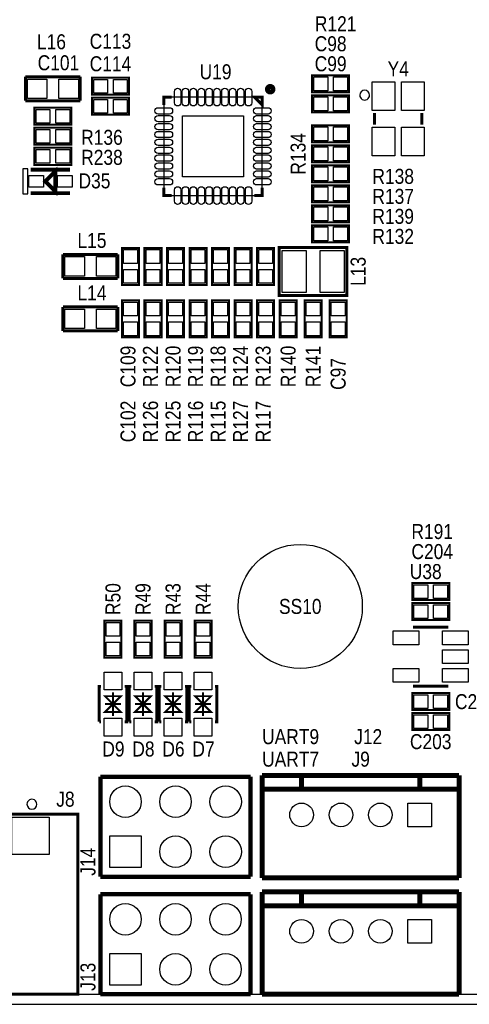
# Model space of a CAD drawing. Extents: x -37 to 189, y -69 to 158.
# Tile 4 of 11: x 78 to 101, y 0 to 50. Entities that reach past the tile are written whole.
import ezdxf
from ezdxf.enums import TextEntityAlignment as Align

# ---------------------------------------------------------------- set-up
doc = ezdxf.new("R2010")
doc.units = 0
for name, color, linetype in [('BG_OUTLINE', 12, 'CONTINUOUS'), ('BG_SILKSCREEN_TOP', 7, 'CONTINUOUS'), ('PG_SILKSCREEN_TOP', 253, 'CONTINUOUS'), ('PIN_SOLDERMASK_TOP', 120, 'CONTINUOUS'), ('RD_SILKSCREEN_TOP', 173, 'CONTINUOUS'), ('RKI_ALL', 2, 'CONTINUOUS')]:
    doc.layers.add(name, color=color, linetype=linetype)

msp = doc.modelspace()

# ---------------------------------------------------------------- linework, layer by layer
at = {"layer": 'BG_OUTLINE'}
msp.add_lwpolyline([(1.999996, 0), (155.999993, 0, 0.414213), (157.999989, 1.999996), (157.999989, 92.999992, 0.414215), (155.999993, 94.999988), (1.999996, 94.999988, 0.414214), (0, 92.999992), (0, 1.999996, 0.414212), (1.999996, 0)], format="xyb", dxfattribs=at)
at = {"layer": 'PG_SILKSCREEN_TOP'}
for points, const_width in [([(78.232, 45.8724), (78.232, 47.0916)], 0.1524), ([(78.232, 47.0916), (81.0133, 47.0916)], 0.1524), ([(81.0133, 47.0916), (81.0133, 45.8724)], 0.1524), ([(83.4898, 46.1772), (81.6102, 46.1772), (81.6102, 47.0408), (83.4898, 47.0408), (83.4898, 46.1772)], 0.1016), ([(92.7862, 47.1678), (94.6658, 47.1678), (94.6658, 46.3042), (92.7862, 46.3042), (92.7862, 47.1678)], 0.1016), ([(83.4898, 45.1612), (81.6102, 45.1612), (81.6102, 46.0248), (83.4898, 46.0248), (83.4898, 45.1612)], 0.1016), ([(85.656928, 46.061122), (85.256878, 46.061122), (85.256878, 45.661072)], 0.150114), ([(89.857072, 46.061122), (90.257122, 46.061122), (90.257122, 45.661072), (89.857072, 46.061122)], 0.150114), ([(92.7862, 46.1518), (94.6658, 46.1518), (94.6658, 45.2882), (92.7862, 45.2882), (92.7862, 46.1518)], 0.1016), ([(81.0133, 45.8724), (78.232, 45.8724)], 0.1524), ([(80.5688, 44.6532), (78.6892, 44.6532), (78.6892, 45.5168), (80.5688, 45.5168), (80.5688, 44.6532)], 0.1016), ([(95.955002, 45.257999), (95.955002, 44.658001)], 0.150012), ([(98.354998, 45.257999), (98.354998, 44.658001)], 0.150012), ([(78.6892, 44.5008), (80.5688, 44.5008), (80.5688, 43.6372), (78.6892, 43.6372), (78.6892, 44.5008)], 0.1016), ([(92.7862, 44.6278), (94.6658, 44.6278), (94.6658, 43.7642), (92.7862, 43.7642), (92.7862, 44.6278)], 0.1016), ([(78.6892, 43.4848), (80.5688, 43.4848), (80.5688, 42.6212), (78.6892, 42.6212), (78.6892, 43.4848)], 0.1016), ([(94.6658, 42.7482), (92.7862, 42.7482), (92.7862, 43.6118), (94.6658, 43.6118), (94.6658, 42.7482)], 0.1016), ([(79.248, 41.783), (79.756, 42.291), (79.756, 41.275), (79.248, 41.783)], 0.2032), ([(92.7862, 42.5958), (94.6658, 42.5958), (94.6658, 41.7322), (92.7862, 41.7322), (92.7862, 42.5958)], 0.1016), ([(80.501998, 42.382948), (78.502002, 42.382948)], 0.199898), ([(85.256878, 41.460928), (85.256878, 41.060878), (85.656928, 41.060878)], 0.150114), ([(90.257122, 41.460928), (90.257122, 41.060878), (89.857072, 41.060878)], 0.150114), ([(92.7862, 41.5798), (94.6658, 41.5798), (94.6658, 40.7162), (92.7862, 40.7162), (92.7862, 41.5798)], 0.1016), ([(78.502002, 41.183052), (80.501998, 41.183052)], 0.199898), ([(92.7862, 40.5638), (94.6658, 40.5638), (94.6658, 39.7002), (92.7862, 39.7002), (92.7862, 40.5638)], 0.1016), ([(94.6658, 38.6842), (92.7862, 38.6842), (92.7862, 39.5478), (94.6658, 39.5478), (94.6658, 38.6842)], 0.1016), ([(91.118182, 35.98799), (94.555818, 35.98799), (94.555818, 38.428168), (91.117928, 38.428168), (91.117928, 35.98799), (91.118182, 35.98799)], 0.1524), ([(80.137, 36.8554), (80.137, 38.0746)], 0.1524), ([(80.137, 38.0746), (82.9183, 38.0746)], 0.1524), ([(82.9183, 38.0746), (82.9183, 36.8554)], 0.1524), ([(83.9978, 38.4048), (83.9978, 36.5252), (83.1342, 36.5252), (83.1342, 38.4048), (83.9978, 38.4048)], 0.1016), ([(84.2772, 36.5252), (84.2772, 38.4048), (85.1408, 38.4048), (85.1408, 36.5252), (84.2772, 36.5252)], 0.1016), ([(85.4202, 36.5252), (85.4202, 38.4048), (86.2838, 38.4048), (86.2838, 36.5252), (85.4202, 36.5252)], 0.1016), ([(86.5632, 36.5252), (86.5632, 38.4048), (87.4268, 38.4048), (87.4268, 36.5252), (86.5632, 36.5252)], 0.1016), ([(87.7062, 36.5252), (87.7062, 38.4048), (88.5698, 38.4048), (88.5698, 36.5252), (87.7062, 36.5252)], 0.1016), ([(88.8492, 36.5252), (88.8492, 38.4048), (89.7128, 38.4048), (89.7128, 36.5252), (88.8492, 36.5252)], 0.1016), ([(89.9922, 36.5252), (89.9922, 38.4048), (90.8558, 38.4048), (90.8558, 36.5252), (89.9922, 36.5252)], 0.1016), ([(82.9183, 36.8554), (80.137, 36.8554)], 0.1524), ([(83.1342, 33.8582), (83.1342, 35.7378), (83.9978, 35.7378), (83.9978, 33.8582), (83.1342, 33.8582)], 0.1016), ([(85.1408, 35.7378), (85.1408, 33.8582), (84.2772, 33.8582), (84.2772, 35.7378), (85.1408, 35.7378)], 0.1016), ([(86.2838, 35.7378), (86.2838, 33.8582), (85.4202, 33.8582), (85.4202, 35.7378), (86.2838, 35.7378)], 0.1016), ([(86.5632, 33.8582), (86.5632, 35.7378), (87.4268, 35.7378), (87.4268, 33.8582), (86.5632, 33.8582)], 0.1016), ([(87.7062, 33.8582), (87.7062, 35.7378), (88.5698, 35.7378), (88.5698, 33.8582), (87.7062, 33.8582)], 0.1016), ([(89.7128, 35.7378), (89.7128, 33.8582), (88.8492, 33.8582), (88.8492, 35.7378), (89.7128, 35.7378)], 0.1016), ([(89.9922, 33.8582), (89.9922, 35.7378), (90.8558, 35.7378), (90.8558, 33.8582), (89.9922, 33.8582)], 0.1016), ([(91.1352, 33.8582), (91.1352, 35.7378), (91.9988, 35.7378), (91.9988, 33.8582), (91.1352, 33.8582)], 0.1016), ([(93.2688, 35.7378), (93.2688, 33.8582), (92.4052, 33.8582), (92.4052, 35.7378), (93.2688, 35.7378)], 0.1016), ([(94.5388, 35.7378), (94.5388, 33.8582), (93.6752, 33.8582), (93.6752, 35.7378), (94.5388, 35.7378)], 0.1016), ([(80.137, 34.1884), (80.137, 35.4076)], 0.1524), ([(80.137, 35.4076), (82.9183, 35.4076)], 0.1524), ([(82.9183, 35.4076), (82.9183, 34.1884)], 0.1524), ([(82.9183, 34.1884), (80.137, 34.1884)], 0.1524), ([(99.7458, 20.5232), (97.8662, 20.5232), (97.8662, 21.3868), (99.7458, 21.3868), (99.7458, 20.5232)], 0.1016), ([(97.8662, 20.3708), (99.7458, 20.3708), (99.7458, 19.5072), (97.8662, 19.5072), (97.8662, 20.3708)], 0.1016), ([(83.1088, 19.4818), (83.1088, 17.6022), (82.2452, 17.6022), (82.2452, 19.4818), (83.1088, 19.4818)], 0.1016), ([(84.6328, 19.4818), (84.6328, 17.6022), (83.7692, 17.6022), (83.7692, 19.4818), (84.6328, 19.4818)], 0.1016), ([(86.1568, 19.4818), (86.1568, 17.6022), (85.2932, 17.6022), (85.2932, 19.4818), (86.1568, 19.4818)], 0.1016), ([(87.6808, 19.4818), (87.6808, 17.6022), (86.8172, 17.6022), (86.8172, 19.4818), (87.6808, 19.4818)], 0.1016), ([(97.906002, 19.152997), (99.705998, 19.152997)], 0.150012), ([(81.977001, 14.345107), (81.977001, 16.145104), (82.077001, 16.145104)], 0.150012), ([(83.276999, 14.345107), (83.376999, 14.345107), (83.376999, 16.145104), (83.276999, 16.145104)], 0.150012), ([(83.501001, 14.345107), (83.501001, 16.145104), (83.601001, 16.145104)], 0.150012), ([(84.800999, 14.345107), (84.900999, 14.345107), (84.900999, 16.145104), (84.800999, 16.145104)], 0.150012), ([(85.025001, 14.345107), (85.025001, 16.145104), (85.125001, 16.145104)], 0.150012), ([(86.324999, 14.345107), (86.424999, 14.345107), (86.424999, 16.145104), (86.324999, 16.145104)], 0.150012), ([(86.549001, 14.345107), (86.549001, 16.145104), (86.649001, 16.145104)], 0.150012), ([(87.848999, 14.345107), (87.948999, 14.345107), (87.948999, 16.145104), (87.848999, 16.145104)], 0.150012), ([(99.705998, 16.153003), (97.906002, 16.153003)], 0.150012), ([(82.677, 15.245105), (83.076999, 14.845106), (82.277001, 14.845106), (82.677, 15.245105), (82.277001, 15.645105), (83.076999, 15.645105), (82.677, 15.245105)], 0.1), ([(82.677, 14.645107), (82.677, 15.845104)], 0.1), ([(84.201, 15.245105), (84.600999, 14.845106), (83.801001, 14.845106), (84.201, 15.245105), (83.801001, 15.645105), (84.600999, 15.645105), (84.201, 15.245105)], 0.1), ([(84.201, 14.645107), (84.201, 15.845104)], 0.1), ([(85.725, 15.245105), (86.124999, 14.845106), (85.325001, 14.845106), (85.725, 15.245105), (85.325001, 15.645105), (86.124999, 15.645105), (85.725, 15.245105)], 0.1), ([(85.725, 14.645107), (85.725, 15.845104)], 0.1), ([(87.249, 15.245105), (87.648999, 14.845106), (86.849001, 14.845106), (87.249, 15.245105), (86.849001, 15.645105), (87.648999, 15.645105), (87.249, 15.245105)], 0.1), ([(87.249, 14.645107), (87.249, 15.845104)], 0.1), ([(99.7458, 14.9352), (97.8662, 14.9352), (97.8662, 15.7988), (99.7458, 15.7988), (99.7458, 14.9352)], 0.1016), ([(83.076999, 15.245105), (82.277001, 15.245105)], 0.1), ([(84.600999, 15.245105), (83.801001, 15.245105)], 0.1), ([(86.124999, 15.245105), (85.325001, 15.245105)], 0.1), ([(87.648999, 15.245105), (86.849001, 15.245105)], 0.1), ([(99.7458, 13.9192), (97.8662, 13.9192), (97.8662, 14.7828), (99.7458, 14.7828), (99.7458, 13.9192)], 0.1016), ([(81.977001, 14.345107), (82.077001, 14.345107)], 0.150012), ([(83.501001, 14.345107), (83.601001, 14.345107)], 0.150012), ([(85.025001, 14.345107), (85.125001, 14.345107)], 0.150012), ([(86.549001, 14.345107), (86.649001, 14.345107)], 0.150012), ([(82.042, 11.557), (82.312002, 11.557)], 0.219964), ([(89.662, 11.557), (82.042, 11.557)], 0.219964), ([(82.042, 11.557), (82.042, 6.477)], 0.219964), ([(89.662, 6.477), (89.662, 11.557)], 0.219964), ([(90.25001, 6.417107), (90.25001, 11.616995)], 0.254), ([(100.24999, 11.616995), (90.25001, 11.616995)], 0.254), ([(92.250006, 10.916996), (92.250006, 11.616995)], 0.254), ([(98.249994, 10.916996), (98.249994, 11.616995)], 0.254), ([(100.24999, 6.417107), (100.24999, 11.616995)], 0.254), ([(100.24999, 10.916996), (90.25001, 10.916996)], 0.254), ([(57.030976, 9.657918), (80.890974, 9.657918), (80.890974, 0.507924), (57.030976, 0.507924), (57.030976, 9.657918)], 0.150012), ([(82.042, 6.477), (89.662, 6.477)], 0.219964), ([(90.25001, 6.417107), (100.24999, 6.417107)], 0.254), ([(82.041009, 5.588), (82.311011, 5.588)], 0.219964), ([(89.661009, 5.588), (82.041009, 5.588)], 0.219964), ([(82.041009, 5.588), (82.041009, 0.508)], 0.219964), ([(89.661009, 0.508), (89.661009, 5.588)], 0.219964), ([(90.25001, 0.508), (90.25001, 5.707888)], 0.254), ([(100.24999, 5.707888), (90.25001, 5.707888)], 0.254), ([(92.250006, 5.007889), (92.250006, 5.707888)], 0.254), ([(98.249994, 5.007889), (98.249994, 5.707888)], 0.254), ([(100.24999, 0.508), (100.24999, 5.707888)], 0.254), ([(100.24999, 5.007889), (90.25001, 5.007889)], 0.254), ([(82.041009, 0.508), (89.661009, 0.508)], 0.219964), ([(90.25001, 0.508), (100.24999, 0.508)], 0.254)]:
    msp.add_lwpolyline(points, dxfattribs=dict(at, const_width=const_width))
at = {"layer": 'PG_SILKSCREEN_TOP', "const_width": 0.249936}
msp.add_lwpolyline([(90.798294, 46.460994, 1.000041), (90.515694, 46.460994, 0.999959), (90.798294, 46.460994)], format="xyb", dxfattribs=at)
at = {"layer": 'PG_SILKSCREEN_TOP'}
msp.add_lwpolyline([(85.256878, 46.061122), (85.256878, 41.060878), (90.257122, 41.060878), (90.257122, 46.061122), (85.256878, 46.061122)], dxfattribs=at)
for points in [[(95.70499, 46.157998, 1), (95.20501, 46.158002, 1)], [(78.810993, 10.157917, 1), (78.310956, 10.157924, 1)]]:
    msp.add_lwpolyline(points, format="xyb", close=True, dxfattribs=at)
msp.add_lwpolyline([(78.105, 42.418), (78.105, 41.148), (78.359, 41.148), (78.359, 42.418)], close=True, dxfattribs=at)
at = {"layer": 'PIN_SOLDERMASK_TOP'}
for points in [[(92.875633, 46.385505), (92.875633, 47.086495), (93.576623, 47.086495), (93.576623, 46.385505)], [(93.875377, 46.385505), (93.875377, 47.086495), (94.576367, 47.086495), (94.576367, 46.385505)], [(79.323311, 46.976411), (79.323311, 45.987589), (78.334489, 45.987589), (78.334489, 46.976411)], [(80.923511, 46.976411), (80.923511, 45.987589), (79.934689, 45.987589), (79.934689, 46.976411)], [(82.400623, 46.959495), (82.400623, 46.258505), (81.699633, 46.258505), (81.699633, 46.959495)], [(83.400367, 46.959495), (83.400367, 46.258505), (82.699377, 46.258505), (82.699377, 46.959495)], [(95.829984, 46.833015), (96.979994, 46.833015), (96.979994, 45.383006), (95.829984, 45.383006)], [(97.330006, 46.833015), (98.480016, 46.833015), (98.480016, 45.383006), (97.330006, 45.383006)], [(92.875633, 45.369505), (92.875633, 46.070495), (93.576623, 46.070495), (93.576623, 45.369505)], [(93.875377, 45.369505), (93.875377, 46.070495), (94.576367, 46.070495), (94.576367, 45.369505)], [(82.400623, 45.943495), (82.400623, 45.242505), (81.699633, 45.242505), (81.699633, 45.943495)], [(83.400367, 45.943495), (83.400367, 45.242505), (82.699377, 45.242505), (82.699377, 45.943495)], [(79.479623, 45.435495), (79.479623, 44.734505), (78.778633, 44.734505), (78.778633, 45.435495)], [(80.479367, 45.435495), (80.479367, 44.734505), (79.778377, 44.734505), (79.778377, 45.435495)], [(86.206965, 45.111035), (89.307035, 45.111035), (89.307035, 42.010965), (86.206965, 42.010965)], [(92.875633, 43.845505), (92.875633, 44.546495), (93.576623, 44.546495), (93.576623, 43.845505)], [(93.875377, 43.845505), (93.875377, 44.546495), (94.576367, 44.546495), (94.576367, 43.845505)], [(95.829984, 44.532994), (96.979994, 44.532994), (96.979994, 43.082985), (95.829984, 43.082985)], [(97.330006, 44.532994), (98.480016, 44.532994), (98.480016, 43.082985), (97.330006, 43.082985)], [(78.778633, 43.718505), (78.778633, 44.419495), (79.479623, 44.419495), (79.479623, 43.718505)], [(79.778377, 43.718505), (79.778377, 44.419495), (80.479367, 44.419495), (80.479367, 43.718505)], [(93.576623, 43.530495), (93.576623, 42.829505), (92.875633, 42.829505), (92.875633, 43.530495)], [(94.576367, 43.530495), (94.576367, 42.829505), (93.875377, 42.829505), (93.875377, 43.530495)], [(78.778633, 42.702505), (78.778633, 43.403495), (79.479623, 43.403495), (79.479623, 42.702505)], [(79.778377, 42.702505), (79.778377, 43.403495), (80.479367, 43.403495), (80.479367, 42.702505)], [(92.875633, 41.813505), (92.875633, 42.514495), (93.576623, 42.514495), (93.576623, 41.813505)], [(93.875377, 41.813505), (93.875377, 42.514495), (94.576367, 42.514495), (94.576367, 41.813505)], [(78.401926, 41.483026), (78.401926, 42.082974), (79.142082, 42.082974), (79.142082, 41.483026)], [(79.861918, 41.483026), (79.861918, 42.082974), (80.602074, 42.082974), (80.602074, 41.483026)], [(92.875633, 40.797505), (92.875633, 41.498495), (93.576623, 41.498495), (93.576623, 40.797505)], [(93.875377, 40.797505), (93.875377, 41.498495), (94.576367, 41.498495), (94.576367, 40.797505)], [(92.875633, 39.781505), (92.875633, 40.482495), (93.576623, 40.482495), (93.576623, 39.781505)], [(93.875377, 39.781505), (93.875377, 40.482495), (94.576367, 40.482495), (94.576367, 39.781505)], [(93.576623, 39.466495), (93.576623, 38.765505), (92.875633, 38.765505), (92.875633, 39.466495)], [(94.576367, 39.466495), (94.576367, 38.765505), (93.875377, 38.765505), (93.875377, 39.466495)], [(83.215505, 38.315367), (83.916495, 38.315367), (83.916495, 37.614377), (83.215505, 37.614377)], [(85.059495, 37.614377), (84.358505, 37.614377), (84.358505, 38.315367), (85.059495, 38.315367)], [(86.202495, 37.614377), (85.501505, 37.614377), (85.501505, 38.315367), (86.202495, 38.315367)], [(87.345495, 37.614377), (86.644505, 37.614377), (86.644505, 38.315367), (87.345495, 38.315367)], [(88.488495, 37.614377), (87.787505, 37.614377), (87.787505, 38.315367), (88.488495, 38.315367)], [(89.631495, 37.614377), (88.930505, 37.614377), (88.930505, 38.315367), (89.631495, 38.315367)], [(90.774495, 37.614377), (90.073505, 37.614377), (90.073505, 38.315367), (90.774495, 38.315367)], [(91.26855, 36.1442), (91.26855, 38.2778), (92.48775, 38.2778), (92.48775, 36.1442)], [(93.18625, 36.1442), (93.18625, 38.2778), (94.40545, 38.2778), (94.40545, 36.1442)], [(81.228311, 37.959411), (81.228311, 36.970589), (80.239489, 36.970589), (80.239489, 37.959411)], [(82.828511, 37.959411), (82.828511, 36.970589), (81.839689, 36.970589), (81.839689, 37.959411)], [(83.215505, 37.315623), (83.916495, 37.315623), (83.916495, 36.614633), (83.215505, 36.614633)], [(85.059495, 36.614633), (84.358505, 36.614633), (84.358505, 37.315623), (85.059495, 37.315623)], [(86.202495, 36.614633), (85.501505, 36.614633), (85.501505, 37.315623), (86.202495, 37.315623)], [(87.345495, 36.614633), (86.644505, 36.614633), (86.644505, 37.315623), (87.345495, 37.315623)], [(88.488495, 36.614633), (87.787505, 36.614633), (87.787505, 37.315623), (88.488495, 37.315623)], [(89.631495, 36.614633), (88.930505, 36.614633), (88.930505, 37.315623), (89.631495, 37.315623)], [(90.774495, 36.614633), (90.073505, 36.614633), (90.073505, 37.315623), (90.774495, 37.315623)], [(83.916495, 34.947377), (83.215505, 34.947377), (83.215505, 35.648367), (83.916495, 35.648367)], [(84.358505, 35.648367), (85.059495, 35.648367), (85.059495, 34.947377), (84.358505, 34.947377)], [(85.501505, 35.648367), (86.202495, 35.648367), (86.202495, 34.947377), (85.501505, 34.947377)], [(87.345495, 34.947377), (86.644505, 34.947377), (86.644505, 35.648367), (87.345495, 35.648367)], [(88.488495, 34.947377), (87.787505, 34.947377), (87.787505, 35.648367), (88.488495, 35.648367)], [(88.930505, 35.648367), (89.631495, 35.648367), (89.631495, 34.947377), (88.930505, 34.947377)], [(90.774495, 34.947377), (90.073505, 34.947377), (90.073505, 35.648367), (90.774495, 35.648367)], [(91.917495, 34.947377), (91.216505, 34.947377), (91.216505, 35.648367), (91.917495, 35.648367)], [(92.486505, 35.648367), (93.187495, 35.648367), (93.187495, 34.947377), (92.486505, 34.947377)], [(93.756505, 35.648367), (94.457495, 35.648367), (94.457495, 34.947377), (93.756505, 34.947377)], [(81.228311, 35.292411), (81.228311, 34.303589), (80.239489, 34.303589), (80.239489, 35.292411)], [(82.828511, 35.292411), (82.828511, 34.303589), (81.839689, 34.303589), (81.839689, 35.292411)], [(83.916495, 33.947633), (83.215505, 33.947633), (83.215505, 34.648623), (83.916495, 34.648623)], [(84.358505, 34.648623), (85.059495, 34.648623), (85.059495, 33.947633), (84.358505, 33.947633)], [(85.501505, 34.648623), (86.202495, 34.648623), (86.202495, 33.947633), (85.501505, 33.947633)], [(87.345495, 33.947633), (86.644505, 33.947633), (86.644505, 34.648623), (87.345495, 34.648623)], [(88.488495, 33.947633), (87.787505, 33.947633), (87.787505, 34.648623), (88.488495, 34.648623)], [(88.930505, 34.648623), (89.631495, 34.648623), (89.631495, 33.947633), (88.930505, 33.947633)], [(90.774495, 33.947633), (90.073505, 33.947633), (90.073505, 34.648623), (90.774495, 34.648623)], [(91.917495, 33.947633), (91.216505, 33.947633), (91.216505, 34.648623), (91.917495, 34.648623)], [(92.486505, 34.648623), (93.187495, 34.648623), (93.187495, 33.947633), (92.486505, 33.947633)], [(93.756505, 34.648623), (94.457495, 34.648623), (94.457495, 33.947633), (93.756505, 33.947633)], [(98.656623, 21.305495), (98.656623, 20.604505), (97.955633, 20.604505), (97.955633, 21.305495)], [(99.656367, 21.305495), (99.656367, 20.604505), (98.955377, 20.604505), (98.955377, 21.305495)], [(97.955633, 19.588505), (97.955633, 20.289495), (98.656623, 20.289495), (98.656623, 19.588505)], [(98.955377, 19.588505), (98.955377, 20.289495), (99.656367, 20.289495), (99.656367, 19.588505)], [(82.326505, 19.392367), (83.027495, 19.392367), (83.027495, 18.691377), (82.326505, 18.691377)], [(83.850505, 19.392367), (84.551495, 19.392367), (84.551495, 18.691377), (83.850505, 18.691377)], [(85.374505, 19.392367), (86.075495, 19.392367), (86.075495, 18.691377), (85.374505, 18.691377)], [(86.898505, 19.392367), (87.599495, 19.392367), (87.599495, 18.691377), (86.898505, 18.691377)], [(98.206242, 18.252516), (96.905737, 18.252516), (96.905737, 18.953505), (98.206242, 18.953505)], [(100.706263, 18.252516), (99.405758, 18.252516), (99.405758, 18.953505), (100.706263, 18.953505)], [(82.326505, 18.392623), (83.027495, 18.392623), (83.027495, 17.691633), (82.326505, 17.691633)], [(83.850505, 18.392623), (84.551495, 18.392623), (84.551495, 17.691633), (83.850505, 17.691633)], [(85.374505, 18.392623), (86.075495, 18.392623), (86.075495, 17.691633), (85.374505, 17.691633)], [(86.898505, 18.392623), (87.599495, 18.392623), (87.599495, 17.691633), (86.898505, 17.691633)], [(100.706263, 17.302505), (99.405758, 17.302505), (99.405758, 18.003495), (100.706263, 18.003495)], [(98.206242, 16.352495), (96.905737, 16.352495), (96.905737, 17.053484), (98.206242, 17.053484)], [(100.706263, 16.352495), (99.405758, 16.352495), (99.405758, 17.053484), (100.706263, 17.053484)], [(83.126999, 15.97011), (82.227001, 15.97011), (82.227001, 16.870109), (83.126999, 16.870109)], [(84.650999, 15.97011), (83.751001, 15.97011), (83.751001, 16.870109), (84.650999, 16.870109)], [(86.174999, 15.97011), (85.275001, 15.97011), (85.275001, 16.870109), (86.174999, 16.870109)], [(87.698999, 15.97011), (86.799001, 15.97011), (86.799001, 16.870109), (87.698999, 16.870109)], [(98.656623, 15.717495), (98.656623, 15.016505), (97.955633, 15.016505), (97.955633, 15.717495)], [(99.656367, 15.717495), (99.656367, 15.016505), (98.955377, 15.016505), (98.955377, 15.717495)], [(83.126999, 13.620102), (82.227001, 13.620102), (82.227001, 14.520101), (83.126999, 14.520101)], [(84.650999, 13.620102), (83.751001, 13.620102), (83.751001, 14.520101), (84.650999, 14.520101)], [(86.174999, 13.620102), (85.275001, 13.620102), (85.275001, 14.520101), (86.174999, 14.520101)], [(87.698999, 13.620102), (86.799001, 13.620102), (86.799001, 14.520101), (87.698999, 14.520101)], [(98.656623, 14.701495), (98.656623, 14.000505), (97.955633, 14.000505), (97.955633, 14.701495)], [(99.656367, 14.701495), (99.656367, 14.000505), (98.955377, 14.000505), (98.955377, 14.701495)], [(98.849993, 10.216998), (98.849993, 9.017), (97.649995, 9.017), (97.649995, 10.216998)], [(79.435973, 9.507918), (79.435973, 7.607922), (77.535976, 7.607922), (77.535976, 9.507918)], [(82.511138, 6.946138), (82.511138, 8.547862), (84.112862, 8.547862), (84.112862, 6.946138)], [(98.849993, 4.307891), (98.849993, 3.107893), (97.649995, 3.107893), (97.649995, 4.307891)], [(82.510147, 0.977138), (82.510147, 2.578862), (84.111871, 2.578862), (84.111871, 0.977138)]]:
    msp.add_lwpolyline(points, close=True, dxfattribs=at)
for points in [[(85.796882, 45.771181), (85.796882, 46.351063, -1), (86.116922, 46.351063), (86.116922, 45.771181, -1)], [(86.196932, 45.771181), (86.196932, 46.351063, -1), (86.516972, 46.351063), (86.516972, 45.771181, -1)], [(86.596982, 45.771181), (86.596982, 46.351063, -1), (86.917022, 46.351063), (86.917022, 45.771181, -1)], [(86.997032, 45.771181), (86.997032, 46.351063, -1), (87.317072, 46.351063), (87.317072, 45.771181, -1)], [(87.397082, 45.771181), (87.397082, 46.351063, -1), (87.717122, 46.351063), (87.717122, 45.771181, -1)], [(87.796878, 45.771181), (87.796878, 46.351063, -1), (88.116918, 46.351063), (88.116918, 45.771181, -1)], [(88.196928, 45.771181), (88.196928, 46.351063, -1), (88.516968, 46.351063), (88.516968, 45.771181, -1)], [(88.596978, 45.771181), (88.596978, 46.351063, -1), (88.917018, 46.351063), (88.917018, 45.771181, -1)], [(88.997028, 45.771181), (88.997028, 46.351063, -1), (89.317068, 46.351063), (89.317068, 45.771181, -1)], [(89.397078, 45.771181), (89.397078, 46.351063, -1), (89.717118, 46.351063), (89.717118, 45.771181, -1)], [(85.546819, 45.201078), (84.966937, 45.201078, -1), (84.966937, 45.521118), (85.546819, 45.521118, -1)], [(90.547063, 45.201078), (89.967181, 45.201078, -1), (89.967181, 45.521118), (90.547063, 45.521118, -1)], [(85.546819, 44.801028), (84.966937, 44.801028, -1), (84.966937, 45.121068), (85.546819, 45.121068, -1)], [(90.547063, 44.801028), (89.967181, 44.801028, -1), (89.967181, 45.121068), (90.547063, 45.121068, -1)], [(85.546819, 44.400978), (84.966937, 44.400978, -1), (84.966937, 44.721018), (85.546819, 44.721018, -1)], [(90.547063, 44.400978), (89.967181, 44.400978, -1), (89.967181, 44.721018), (90.547063, 44.721018, -1)], [(85.546819, 44.000928), (84.966937, 44.000928, -1), (84.966937, 44.320968), (85.546819, 44.320968, -1)], [(90.547063, 44.000928), (89.967181, 44.000928, -1), (89.967181, 44.320968), (90.547063, 44.320968, -1)], [(85.546819, 43.600878), (84.966937, 43.600878, -1), (84.966937, 43.920918), (85.546819, 43.920918, -1)], [(85.546819, 43.201082), (84.966937, 43.201082, -1), (84.966937, 43.521122), (85.546819, 43.521122, -1)], [(90.547063, 43.600878), (89.967181, 43.600878, -1), (89.967181, 43.920918), (90.547063, 43.920918, -1)], [(90.547063, 43.201082), (89.967181, 43.201082, -1), (89.967181, 43.521122), (90.547063, 43.521122, -1)], [(85.546819, 42.801032), (84.966937, 42.801032, -1), (84.966937, 43.121072), (85.546819, 43.121072, -1)], [(90.547063, 42.801032), (89.967181, 42.801032, -1), (89.967181, 43.121072), (90.547063, 43.121072, -1)], [(85.546819, 42.400982), (84.966937, 42.400982, -1), (84.966937, 42.721022), (85.546819, 42.721022, -1)], [(90.547063, 42.400982), (89.967181, 42.400982, -1), (89.967181, 42.721022), (90.547063, 42.721022, -1)], [(85.546819, 42.000932), (84.966937, 42.000932, -1), (84.966937, 42.320972), (85.546819, 42.320972, -1)], [(90.547063, 42.000932), (89.967181, 42.000932, -1), (89.967181, 42.320972), (90.547063, 42.320972, -1)], [(85.546819, 41.600882), (84.966937, 41.600882, -1), (84.966937, 41.920922), (85.546819, 41.920922, -1)], [(85.796882, 40.770937), (85.796882, 41.350819, -1), (86.116922, 41.350819), (86.116922, 40.770937, -1)], [(86.196932, 40.770937), (86.196932, 41.350819, -1), (86.516972, 41.350819), (86.516972, 40.770937, -1)], [(86.596982, 40.770937), (86.596982, 41.350819, -1), (86.917022, 41.350819), (86.917022, 40.770937, -1)], [(86.997032, 40.770937), (86.997032, 41.350819, -1), (87.317072, 41.350819), (87.317072, 40.770937, -1)], [(87.397082, 40.770937), (87.397082, 41.350819, -1), (87.717122, 41.350819), (87.717122, 40.770937, -1)], [(87.796878, 40.770937), (87.796878, 41.350819, -1), (88.116918, 41.350819), (88.116918, 40.770937, -1)], [(88.196928, 40.770937), (88.196928, 41.350819, -1), (88.516968, 41.350819), (88.516968, 40.770937, -1)], [(88.596978, 40.770937), (88.596978, 41.350819, -1), (88.917018, 41.350819), (88.917018, 40.770937, -1)], [(88.997028, 40.770937), (88.997028, 41.350819, -1), (89.317068, 41.350819), (89.317068, 40.770937, -1)], [(89.397078, 40.770937), (89.397078, 41.350819, -1), (89.717118, 41.350819), (89.717118, 40.770937, -1)], [(90.547063, 41.600882), (89.967181, 41.600882, -1), (89.967181, 41.920922), (90.547063, 41.920922, -1)]]:
    msp.add_lwpolyline(points, format="xyb", close=True, dxfattribs=at)
for centre, radius in [((92.184144, 20.200036), 3.149994), ((83.312, 10.287), 0.800862), ((85.852, 10.287), 0.800862), ((88.392, 10.287), 0.800862), ((92.250006, 9.616999), 0.599999), ((94.250002, 9.616999), 0.599999), ((96.249998, 9.616999), 0.599999), ((85.852, 7.747), 0.800862), ((88.392, 7.747), 0.800862), ((83.311009, 4.318), 0.800862), ((85.851009, 4.318), 0.800862), ((88.391009, 4.318), 0.800862), ((92.250006, 3.707892), 0.599999), ((94.250002, 3.707892), 0.599999), ((96.249998, 3.707892), 0.599999), ((85.851009, 1.778), 0.800862), ((88.391009, 1.778), 0.800862)]:
    msp.add_circle(centre, radius, dxfattribs=at)
at = {"layer": 'RKI_ALL'}
msp.add_lwpolyline([(155.999993, 0.499999), (1.999996, 0.499999, -0.414212), (0.499999, 1.999996), (0.499999, 92.999992, -0.414214), (1.999996, 94.499989), (155.999993, 94.499989, -0.414215), (157.49999, 92.999992), (157.49999, 1.999996, -0.414214)], format="xyb", close=True, dxfattribs=at)

# ---------------------------------------------------------------- texts
at = {"layer": 'BG_SILKSCREEN_TOP', "width": 0.866667}
for s, p in [('UART9', (90.2462, 13.208)), ('UART7', (90.2462, 12.065))]:
    msp.add_text(s, height=0.762, dxfattribs=at).set_placement(p)
at = {"layer": 'RD_SILKSCREEN_TOP', "width": 0.866667}
for s, p in [('R121', (93.98, 49.403)), ('L16', (79.5528, 48.4886)), ('C113', (82.55, 48.514)), ('C98', (93.726, 48.387)), ('C101', (79.9084, 47.4218)), ('C114', (82.55, 47.371)), ('C99', (93.726, 47.371)), ('U19', (87.884, 46.9646)), ('Y4', (97.155, 47.117)), ('R136', (82.1182, 43.6372)), ('R238', (82.1182, 42.6212)), ('D35', (81.7372, 41.4274)), ('R138', (96.901, 41.656)), ('R137', (96.901, 40.64)), ('R139', (96.901, 39.624)), ('L15', (81.6102, 38.4048)), ('R132', (96.901, 38.608)), ('L14', (81.6102, 35.7378)), ('R191', (98.8822, 23.622)), ('C204', (98.8822, 22.606)), ('U38', (98.552, 21.59)), ('SS10', (92.184144, 19.819036)), ('C202', (101.092, 14.986)), ('J12', (95.631, 13.208)), ('C203', (98.806, 12.954)), ('J9', (95.25, 12.065)), ('J8', (80.264, 10.033))]:
    msp.add_text(s, height=0.762, dxfattribs=at).set_placement(p, align=Align.CENTER)
for s, p in [('R134', (92.456, 43.18)), ('L13', (95.504, 37.211)), ('C109', (83.82, 32.384695)), ('R122', (84.963, 32.384695)), ('R120', (86.106, 32.384695)), ('R119', (87.249, 32.384695)), ('R118', (88.392, 32.384695)), ('R124', (89.535, 32.384695)), ('R123', (90.678, 32.384695)), ('R140', (91.948, 32.384695)), ('R141', (93.218, 32.384695)), ('C97', (94.488, 32.004)), ('C102', (83.82, 29.590695)), ('R126', (84.963, 29.590695)), ('R125', (86.106, 29.590695)), ('R116', (87.249, 29.590695)), ('R115', (88.392, 29.590695)), ('R127', (89.535, 29.590695)), ('R117', (90.678, 29.590695)), ('R50', (83.058, 20.573695)), ('R49', (84.582, 20.573695)), ('R43', (86.106, 20.573695)), ('R44', (87.63, 20.573695)), ('J14', (81.788, 7.239)), ('J13', (81.788, 1.397))]:
    msp.add_text(s, height=0.762, rotation=90, dxfattribs=at).set_placement(p, align=Align.CENTER)
for s, p in [('D9', (82.135802, 12.581306)), ('D8', (83.659802, 12.581306)), ('D6', (85.183802, 12.581306)), ('D7', (86.707802, 12.581306))]:
    msp.add_text(s, height=0.762, dxfattribs=at).set_placement(p)

doc.saveas('drawing.dxf')
